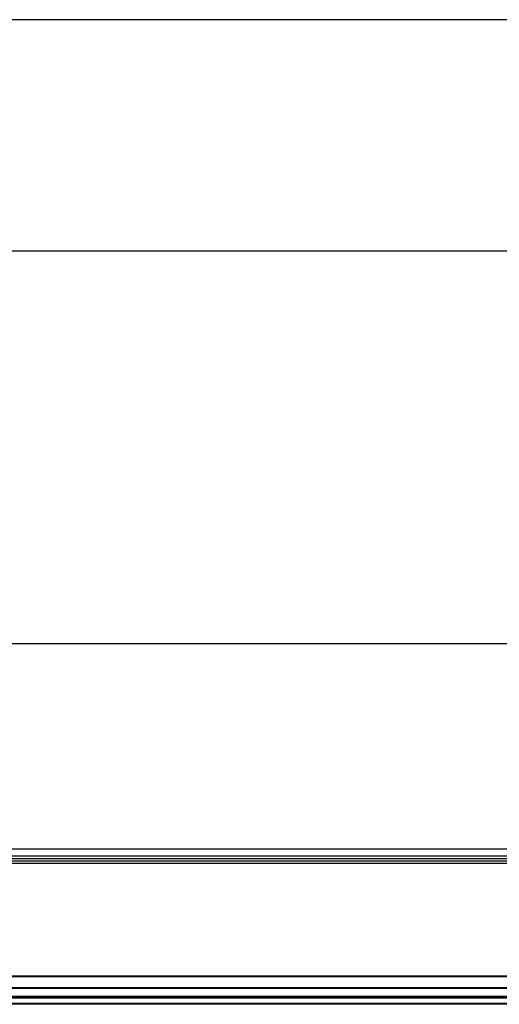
# Model space of a CAD drawing. Header units: millimetres. Extents: x -791 to 2610, y 405 to 804.
# Tile 6 of 16: x -147 to -43, y 591 to 804. Entities that reach past the tile are written whole.
import ezdxf

# ---------------------------------------------------------------- set-up
doc = ezdxf.new("R2010")
doc.units = ezdxf.units.MM

# ---------------------------------------------------------------- blocks, each defined once
blk = doc.blocks.new('Drawing View1')
at = {"color": 7, "linetype": 'Continuous', "lineweight": 25}
for p, q in [((-2, 28.5), (-898, 28.5)), ((-898, -21.5), (-2, -21.5))]:
    blk.add_line(p, q, dxfattribs=at)
blk = doc.blocks.new('Drawing View2')
at = {"color": 7, "linetype": 'Continuous', "lineweight": 25}
for p, q in [((858.56, 84.26), (-37.44, 84.26)), ((858.56, 39.84), (-37.44, 39.84)), ((858.56, 38.28), (-37.44, 38.28)), ((858.56, 37.76), (-37.44, 37.76)), ((858.56, 36.76), (-37.44, 36.76)), ((410.56, 37.26), (-35.44, 37.26)), ((858.56, 12.34), (-37.44, 12.34)), ((858.56, 12.2), (-37.44, 12.2)), ((725.56, 9.82), (95.56, 9.82)), ((725.56, 9.68), (95.56, 9.68)), ((725.56, 7.96), (95.56, 7.96)), ((725.56, 7.76), (95.56, 7.76)), ((725.56, 7.56), (95.56, 7.56)), ((725.56, 6.46), (95.56, 6.46)), ((725.56, 6.26), (95.56, 6.26))]:
    blk.add_line(p, q, dxfattribs=at)

msp = doc.modelspace()

# ---------------------------------------------------------------- block references
at = {"color": 7, "linetype": 'Continuous', "lineweight": 25}
for name, p in [('Drawing View1', (615.96, 775.05)), ('Drawing View2', (-244.6, 584.28))]:
    msp.add_blockref(name, p, dxfattribs=at)

doc.saveas('drawing.dxf')
